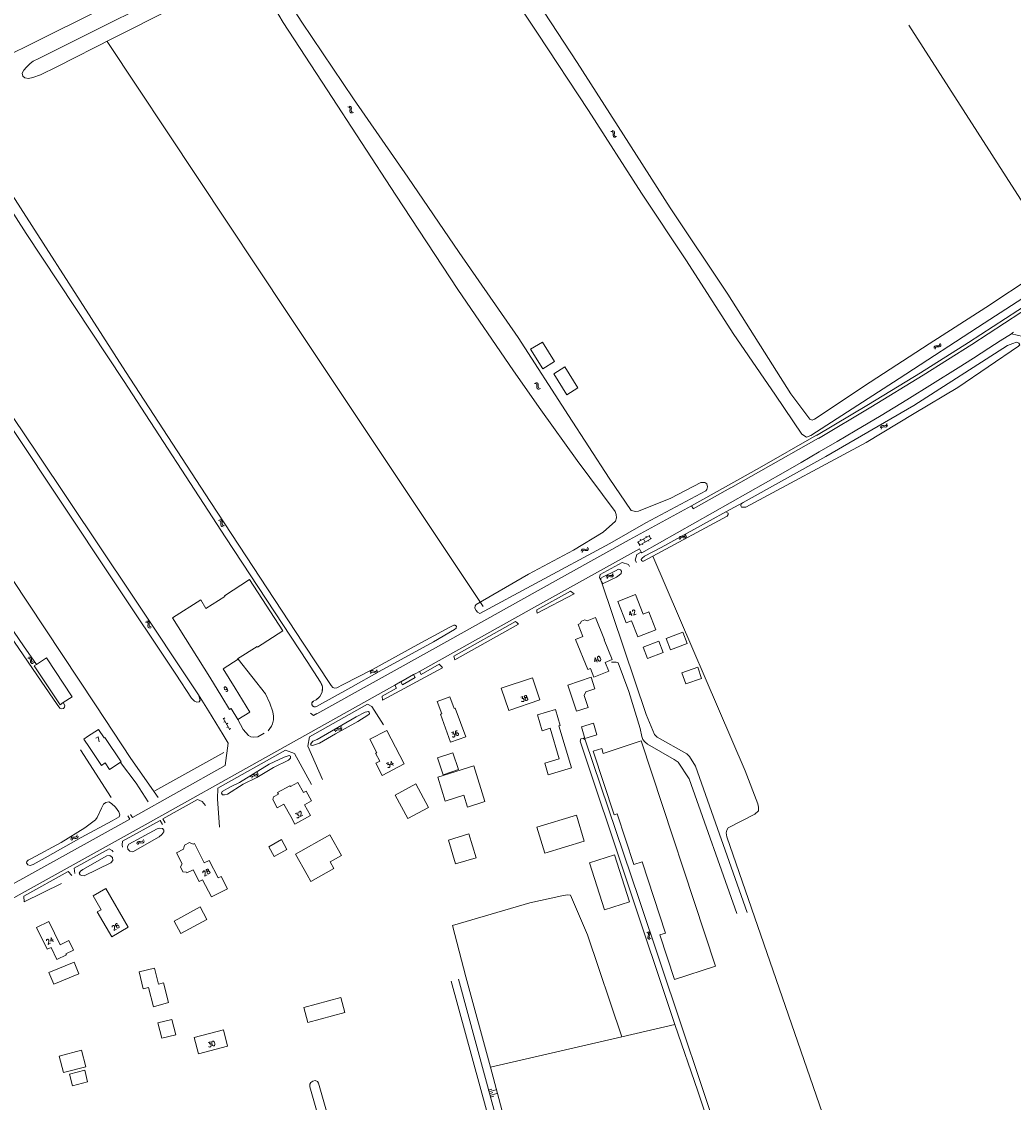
# Model space of a CAD drawing. Header units: metres. Extents: x 189705 to 199106, y 581686 to 588448.
# Tile 241 of 256: x 196352 to 196676, y 583546 to 583899. Entities that reach past the tile are written whole.
import ezdxf

# ---------------------------------------------------------------- set-up
doc = ezdxf.new("R2010")
doc.units = ezdxf.units.M
doc.layers.add('B-WA-OG-GBKN-G', color=7, linetype='Continuous', lineweight=18)
doc.styles.add('Style-STANDARD', font='STANDARD.shx')

msp = doc.modelspace()

# ---------------------------------------------------------------- linework, layer by layer
at = {"layer": 'B-WA-OG-GBKN-G'}
for p, q in [((196458.603, 583870.728), (196458.994, 583870.613)), ((196458.994, 583870.613), (196459.254, 583870.413)), ((196459.019, 583871), (196459.41, 583870.888)), ((196459.292, 583869.685), (196459.241, 583869.28)), ((196459.241, 583869.28), (196459.32, 583868.96)), ((196459.254, 583870.413), (196459.336, 583870.097)), ((196459.336, 583870.097), (196459.292, 583869.685)), ((196459.32, 583868.96), (196459.588, 583868.755)), ((196459.41, 583870.888), (196459.671, 583870.69)), ((196459.588, 583868.755), (196459.98, 583868.641)), ((196459.706, 583869.958), (196459.658, 583869.553)), ((196459.658, 583869.553), (196459.737, 583869.234)), ((196459.671, 583870.69), (196459.756, 583870.362)), ((196459.756, 583870.362), (196459.706, 583869.958)), ((196459.737, 583869.234), (196460.003, 583869.027)), ((196460.003, 583869.027), (196460.396, 583868.913)), ((196544.438, 583862.742), (196544.834, 583862.648)), ((196544.834, 583862.648), (196545.105, 583862.462)), ((196544.838, 583863.036), (196545.235, 583862.945)), ((196545.105, 583862.462), (196545.204, 583862.152)), ((196545.181, 583861.737), (196545.152, 583861.331)), ((196545.152, 583861.331), (196545.248, 583861.016)), ((196545.204, 583862.152), (196545.181, 583861.737)), ((196545.235, 583862.945), (196545.506, 583862.762)), ((196545.506, 583862.762), (196545.608, 583862.439)), ((196545.581, 583862.033), (196545.554, 583861.626)), ((196545.554, 583861.626), (196545.65, 583861.311)), ((196545.608, 583862.439), (196545.581, 583862.033)), ((196545.65, 583861.311), (196545.927, 583861.119)), ((196545.248, 583861.016), (196545.527, 583860.825)), ((196545.527, 583860.825), (196545.925, 583860.733)), ((196545.927, 583861.119), (196546.325, 583861.027)), ((196650.006, 583792.405), (196649.933, 583792.003)), ((196650.183, 583792.692), (196650.006, 583792.405)), ((196650.493, 583792.804), (196650.183, 583792.692)), ((196650.32, 583792.02), (196650.247, 583791.617)), ((196650.497, 583792.305), (196650.32, 583792.02)), ((196650.9, 583792.795), (196650.493, 583792.804)), ((196650.807, 583792.417), (196650.497, 583792.305)), ((196651.215, 583792.41), (196650.807, 583792.417)), ((196651.315, 583792.793), (196650.9, 583792.795)), ((196651.622, 583792.403), (196651.215, 583792.41)), ((196651.621, 583792.907), (196651.315, 583792.793)), ((196651.793, 583793.186), (196651.621, 583792.907)), ((196651.94, 583792.52), (196651.622, 583792.403)), ((196651.868, 583793.587), (196651.793, 583793.186)), ((196652.109, 583792.8), (196651.94, 583792.52)), ((196652.181, 583793.201), (196652.109, 583792.8)), ((196519.547, 583780.506), (196519.945, 583780.416)), ((196519.945, 583780.804), (196520.343, 583780.716)), ((196519.945, 583780.416), (196520.217, 583780.232)), ((196520.217, 583780.232), (196520.318, 583779.922)), ((196520.343, 583780.716), (196520.616, 583780.535)), ((196520.616, 583780.535), (196520.72, 583780.213)), ((196520.72, 583780.213), (196520.696, 583779.807)), ((196520.299, 583779.508), (196520.273, 583779.101)), ((196520.273, 583779.101), (196520.372, 583778.787)), ((196520.318, 583779.922), (196520.299, 583779.508)), ((196520.372, 583778.787), (196520.652, 583778.599)), ((196520.652, 583778.599), (196521.051, 583778.509)), ((196520.696, 583779.807), (196520.673, 583779.399)), ((196520.673, 583779.399), (196520.772, 583779.085)), ((196520.772, 583779.085), (196521.05, 583778.896)), ((196521.05, 583778.896), (196521.449, 583778.807)), ((196632.414, 583766.011), (196632.522, 583766.404)), ((196632.522, 583766.404), (196632.717, 583766.667)), ((196632.69, 583765.598), (196632.801, 583765.99)), ((196632.717, 583766.667), (196633.044, 583766.754)), ((196632.801, 583765.99), (196632.999, 583766.252)), ((196632.999, 583766.252), (196633.314, 583766.338)), ((196633.044, 583766.754), (196633.448, 583766.709)), ((196633.314, 583766.338), (196633.726, 583766.297)), ((196633.448, 583766.709), (196633.854, 583766.665)), ((196633.726, 583766.297), (196634.132, 583766.25)), ((196633.854, 583766.665), (196634.173, 583766.747)), ((196634.132, 583766.25), (196634.45, 583766.333)), ((196634.173, 583766.747), (196634.376, 583767.015)), ((196634.376, 583767.015), (196634.486, 583767.409)), ((196634.45, 583766.333), (196634.653, 583766.603)), ((196634.653, 583766.603), (196634.763, 583766.996)), ((196416.426, 583735.752), (196416.822, 583735.655)), ((196416.822, 583735.655), (196417.091, 583735.467)), ((196416.829, 583736.043), (196417.225, 583735.948)), ((196417.091, 583735.467), (196417.187, 583735.155)), ((196417.161, 583734.741), (196417.128, 583734.334)), ((196417.128, 583734.334), (196417.222, 583734.019)), ((196417.187, 583735.155), (196417.161, 583734.741)), ((196417.225, 583735.948), (196417.495, 583735.763)), ((196417.495, 583735.763), (196417.594, 583735.439)), ((196417.563, 583735.033), (196417.533, 583734.626)), ((196417.533, 583734.626), (196417.626, 583734.31)), ((196417.594, 583735.439), (196417.563, 583735.033)), ((196417.626, 583734.31), (196417.901, 583734.116)), ((196417.222, 583734.019), (196417.498, 583733.826)), ((196417.498, 583733.826), (196417.896, 583733.73)), ((196417.901, 583734.116), (196418.299, 583734.02)), ((196557.106, 583730.888), (196553.086, 583728.653)), ((196557.515, 583729.742), (196556.932, 583730.791)), ((196568.505, 583730.573), (196568.722, 583730.831)), ((196568.722, 583730.831), (196568.85, 583731.219)), ((196568.978, 583730.405), (196569.106, 583730.793)), ((196553.844, 583727.701), (196553.261, 583728.75)), ((196557.69, 583729.839), (196553.669, 583727.604)), ((196554.179, 583729.26), (196554.033, 583729.522)), ((196554.82, 583727.901), (196554.674, 583728.163)), ((196555.679, 583728.722), (196555.096, 583729.77)), ((196556.012, 583730.28), (196555.866, 583730.542)), ((196556.829, 583729.017), (196556.683, 583729.28)), ((196566.713, 583729.923), (196566.84, 583730.31)), ((196566.84, 583730.31), (196567.047, 583730.563)), ((196566.969, 583729.497), (196567.099, 583729.883)), ((196567.047, 583730.563), (196567.378, 583730.635)), ((196567.099, 583729.883), (196567.309, 583730.136)), ((196567.309, 583730.136), (196567.627, 583730.205)), ((196567.378, 583730.635), (196567.78, 583730.57)), ((196567.627, 583730.205), (196568.038, 583730.145)), ((196567.78, 583730.57), (196568.183, 583730.506)), ((196568.038, 583730.145), (196568.44, 583730.079)), ((196568.183, 583730.506), (196568.505, 583730.573)), ((196568.44, 583730.079), (196568.762, 583730.146)), ((196568.762, 583730.146), (196568.978, 583730.405)), ((196534.759, 583725.729), (196534.879, 583726.119)), ((196534.879, 583726.119), (196535.082, 583726.375)), ((196535.022, 583725.308), (196535.145, 583725.697)), ((196535.082, 583726.375), (196535.412, 583726.453)), ((196535.145, 583725.697), (196535.351, 583725.952)), ((196535.351, 583725.952), (196535.668, 583726.028)), ((196535.412, 583726.453), (196535.815, 583726.395)), ((196535.668, 583726.028), (196536.079, 583725.974)), ((196535.815, 583726.395), (196536.219, 583726.337)), ((196536.079, 583725.974), (196536.483, 583725.914)), ((196536.219, 583726.337), (196536.54, 583726.41)), ((196536.483, 583725.914), (196536.804, 583725.987)), ((196536.54, 583726.41), (196536.752, 583726.672)), ((196536.752, 583726.672), (196536.874, 583727.062)), ((196536.804, 583725.987), (196537.015, 583726.25)), ((196537.015, 583726.25), (196537.137, 583726.64)), ((196542.949, 583717.193), (196543.079, 583717.579)), ((196543.079, 583717.579), (196543.287, 583717.831)), ((196543.203, 583716.766), (196543.335, 583717.152)), ((196543.287, 583717.831), (196543.619, 583717.902)), ((196543.335, 583717.152), (196543.546, 583717.403)), ((196543.546, 583717.403), (196543.865, 583717.471)), ((196543.619, 583717.902), (196544.02, 583717.835)), ((196543.865, 583717.471), (196544.275, 583717.409)), ((196544.02, 583717.835), (196544.423, 583717.768)), ((196544.275, 583717.409), (196544.678, 583717.34)), ((196544.423, 583717.768), (196544.745, 583717.834)), ((196544.678, 583717.34), (196545, 583717.405)), ((196544.745, 583717.834), (196544.963, 583718.091)), ((196544.963, 583718.091), (196545.094, 583718.478)), ((196545, 583717.405), (196545.217, 583717.664)), ((196545.217, 583717.664), (196545.348, 583718.051)), ((196392.588, 583702.622), (196392.987, 583702.541)), ((196392.979, 583702.929), (196393.379, 583702.85)), ((196392.987, 583702.541), (196393.264, 583702.364)), ((196393.379, 583702.85), (196393.655, 583702.676)), ((196393.655, 583702.676), (196393.768, 583702.356)), ((196393.264, 583702.364), (196393.372, 583702.056)), ((196393.363, 583701.642), (196393.347, 583701.234)), ((196393.347, 583701.234), (196393.453, 583700.922)), ((196393.372, 583702.056), (196393.363, 583701.642)), ((196393.453, 583700.922), (196393.737, 583700.741)), ((196393.737, 583700.741), (196394.138, 583700.661)), ((196393.753, 583701.95), (196393.739, 583701.542)), ((196393.739, 583701.542), (196393.846, 583701.23)), ((196393.768, 583702.356), (196393.753, 583701.95)), ((196393.846, 583701.23), (196394.128, 583701.047)), ((196394.128, 583701.047), (196394.529, 583700.968)), ((196354.089, 583690.83), (196354.495, 583690.807)), ((196354.432, 583691.189), (196354.838, 583691.169)), ((196354.495, 583690.807), (196354.794, 583690.671)), ((196354.794, 583690.671), (196354.946, 583690.382)), ((196354.838, 583691.169), (196355.137, 583691.035)), ((196354.946, 583690.382), (196354.996, 583689.97)), ((196354.996, 583689.97), (196355.038, 583689.564)), ((196355.038, 583689.564), (196355.187, 583689.271)), ((196355.137, 583691.035), (196355.294, 583690.735)), ((196355.187, 583689.271), (196355.495, 583689.132)), ((196355.294, 583690.735), (196355.337, 583690.331)), ((196355.337, 583690.331), (196355.382, 583689.925)), ((196355.382, 583689.925), (196355.532, 583689.632)), ((196355.495, 583689.132), (196355.903, 583689.11)), ((196355.532, 583689.632), (196355.838, 583689.491)), ((196355.838, 583689.491), (196356.246, 583689.469)), ((196465.83, 583686.245), (196466.044, 583686.592)), ((196465.979, 583685.772), (196466.196, 583686.117)), ((196466.044, 583686.592), (196466.305, 583686.79)), ((196466.196, 583686.117), (196466.459, 583686.313)), ((196466.305, 583686.79), (196466.643, 583686.782)), ((196466.459, 583686.313), (196466.785, 583686.307)), ((196466.643, 583686.782), (196467.019, 583686.625)), ((196466.785, 583686.307), (196467.17, 583686.152)), ((196467.019, 583686.625), (196467.396, 583686.469)), ((196467.17, 583686.152), (196467.546, 583685.993)), ((196467.396, 583686.469), (196467.725, 583686.459)), ((196467.546, 583685.993), (196467.875, 583685.983)), ((196467.725, 583686.459), (196467.995, 583686.659)), ((196467.875, 583685.983), (196468.145, 583686.185)), ((196467.995, 583686.659), (196468.211, 583687.006)), ((196468.145, 583686.185), (196468.361, 583686.532)), ((196417.895, 583671.237), (196420.112, 583667.437)), ((196418.428, 583671.317), (196417.996, 583671.065)), ((196418.5, 583670.201), (196418.068, 583669.949)), ((196419.435, 583669.589), (196419.004, 583669.337)), ((196419.507, 583668.473), (196419.075, 583668.221)), ((196420.443, 583667.862), (196420.011, 583667.61)), ((196454.285, 583667.162), (196454.404, 583667.552)), ((196454.404, 583667.552), (196454.606, 583667.809)), ((196454.606, 583667.809), (196454.935, 583667.888)), ((196454.671, 583667.131), (196454.876, 583667.387)), ((196454.876, 583667.387), (196455.193, 583667.464)), ((196454.935, 583667.888), (196455.338, 583667.831)), ((196455.193, 583667.464), (196455.604, 583667.412)), ((196455.338, 583667.831), (196455.743, 583667.776)), ((196455.604, 583667.412), (196456.008, 583667.354)), ((196455.743, 583667.776), (196456.063, 583667.85)), ((196456.008, 583667.354), (196456.329, 583667.427)), ((196456.063, 583667.85), (196456.274, 583668.112)), ((196456.274, 583668.112), (196456.395, 583668.502)), ((196456.329, 583667.427), (196456.539, 583667.691)), ((196456.539, 583667.691), (196456.66, 583668.082)), ((196454.549, 583666.742), (196454.671, 583667.131)), ((196428.943, 583653.075), (196429.065, 583653.465)), ((196426.949, 583652.135), (196427.07, 583652.524)), ((196427.07, 583652.524), (196427.273, 583652.78)), ((196427.212, 583651.713), (196427.335, 583652.101)), ((196427.273, 583652.78), (196427.603, 583652.857)), ((196427.335, 583652.101), (196427.541, 583652.357)), ((196427.541, 583652.357), (196427.859, 583652.432)), ((196427.603, 583652.857), (196428.005, 583652.799)), ((196427.859, 583652.432), (196428.27, 583652.378)), ((196428.005, 583652.799), (196428.41, 583652.741)), ((196428.27, 583652.378), (196428.673, 583652.318)), ((196428.41, 583652.741), (196428.731, 583652.814)), ((196428.673, 583652.318), (196428.994, 583652.391)), ((196428.731, 583652.814), (196428.943, 583653.075)), ((196428.994, 583652.391), (196429.206, 583652.654)), ((196429.206, 583652.654), (196429.328, 583653.044)), ((196368.2, 583631.699), (196368.299, 583632.094)), ((196368.299, 583632.094), (196368.488, 583632.361)), ((196368.488, 583632.361), (196368.813, 583632.457)), ((196368.587, 583631.687), (196368.779, 583631.954)), ((196368.779, 583631.954), (196369.092, 583632.047)), ((196368.813, 583632.457), (196369.218, 583632.421)), ((196369.092, 583632.047), (196369.505, 583632.016)), ((196369.218, 583632.421), (196369.625, 583632.386)), ((196369.505, 583632.016), (196369.912, 583631.978)), ((196369.625, 583632.386), (196369.941, 583632.476)), ((196369.912, 583631.978), (196370.228, 583632.068)), ((196369.941, 583632.476), (196370.138, 583632.749)), ((196370.138, 583632.749), (196370.239, 583633.145)), ((196370.228, 583632.068), (196370.424, 583632.343)), ((196370.424, 583632.343), (196370.525, 583632.739)), ((196368.486, 583631.293), (196368.587, 583631.687)), ((196389.744, 583630.293), (196389.861, 583630.683)), ((196389.861, 583630.683), (196390.062, 583630.941)), ((196390.011, 583629.874), (196390.131, 583630.263)), ((196390.062, 583630.941), (196390.391, 583631.022)), ((196390.131, 583630.263), (196390.334, 583630.521)), ((196390.334, 583630.521), (196390.651, 583630.599)), ((196390.391, 583631.022), (196390.794, 583630.967)), ((196390.651, 583630.599), (196391.063, 583630.549)), ((196390.794, 583630.967), (196391.199, 583630.913)), ((196391.063, 583630.549), (196391.467, 583630.493)), ((196391.199, 583630.913), (196391.519, 583630.989)), ((196391.467, 583630.493), (196391.787, 583630.568)), ((196391.519, 583630.989), (196391.729, 583631.252)), ((196391.729, 583631.252), (196391.848, 583631.643)), ((196391.787, 583630.568), (196391.996, 583630.833)), ((196391.996, 583630.833), (196392.115, 583631.224)), ((196556.148, 583601.38), (196556.508, 583601.19)), ((196556.616, 583600.221), (196556.485, 583599.835)), ((196556.508, 583601.19), (196556.723, 583600.942)), ((196556.609, 583601.565), (196556.97, 583601.377)), ((196556.741, 583600.617), (196556.616, 583600.221)), ((196556.723, 583600.942), (196556.741, 583600.617)), ((196557.076, 583600.408), (196556.948, 583600.02)), ((196556.97, 583601.377), (196557.187, 583601.132)), ((196557.205, 583600.793), (196557.076, 583600.408)), ((196557.187, 583601.132), (196557.205, 583600.793)), ((196556.485, 583599.835), (196556.5, 583599.506)), ((196556.5, 583599.506), (196556.721, 583599.252)), ((196556.721, 583599.252), (196557.084, 583599.062)), ((196556.948, 583600.02), (196556.963, 583599.691)), ((196556.963, 583599.691), (196557.183, 583599.436)), ((196557.183, 583599.436), (196557.545, 583599.247)), ((196504.437, 583549.861), (196505.594, 583550.201)), ((196504.607, 583549.282), (196506.922, 583549.963)), ((196504.777, 583548.703), (196505.935, 583549.043)), ((196504.947, 583548.124), (196507.262, 583548.805)), ((196505.117, 583547.545), (196506.275, 583547.886))]:
    msp.add_line(p, q, dxfattribs=at)
at = {"layer": 'B-WA-OG-GBKN-G', "flags": 128}
for points in [[(196000, 583715.335), (196048.076, 583738.649), (196127.745, 583778.567), (196190.806, 583809.792), (196245.028, 583836.6), (196276.916, 583852.415), (196319.933, 583873.777), (196362.134, 583894.712), (196390.277, 583908.719), (196423.311, 583925.314), (196460.394, 583943.689), (196492.843, 583960.007), (196529.826, 583978.713), (196558.35, 583992.846), (196572.817, 584000)], [(196685.96, 583812.927), (196666.299, 583800.144), (196638.537, 583782.137), (196609.717, 583763.515), (196608.318, 583762.949), (196606.797, 583763.904), (196598.147, 583776.633), (196584.374, 583796.809), (196569.156, 583820.515), (196554.43, 583842.559), (196537.167, 583869.593), (196520.541, 583894.822), (196504.907, 583918.209)], [(196434.342, 583912.88), (196443.548, 583898.41), (196460.462, 583873.329), (196478.221, 583847.771), (196494.906, 583823.161), (196514.134, 583795.477), (196530.604, 583770.05), (196543.895, 583749.541), (196551.037, 583739.016), (196552.59, 583738.691), (196553.496, 583738.78), (196564.025, 583743.07), (196573.784, 583748.128), (196575.097, 583748.168), (196575.746, 583747.689), (196576.006, 583746.72), (196575.713, 583745.876), (196575.428, 583745.465), (196555.848, 583735.008), (196544.058, 583728.248), (196519.855, 583715.18), (196501.713, 583705.448), (196500.907, 583705.807), (196500.441, 583706.393), (196500.079, 583707.099), (196500.149, 583707.888), (196500.434, 583708.324), (196517.603, 583718.19), (196532.205, 583726.084), (196541.903, 583731.982), (196545.977, 583735.52), (196546.228, 583736.639), (196546.216, 583737.73), (196545.877, 583738.685), (196533.455, 583755.367), (196521.559, 583771.884), (196512.608, 583784.61)], [(196516.211, 583911.499), (196533.387, 583885.225), (196548.551, 583861.584)], [(196512.608, 583784.61), (196494.523, 583811.149), (196474.303, 583841.975), (196451.877, 583876.324), (196437.52, 583898.267), (196430.454, 583910.316)], [(196395.236, 583905.286), (196374.732, 583894.967), (196357.694, 583886.533), (196355.835, 583885.604), (196354.866, 583884.873), (196353.665, 583883.686), (196352.822, 583882.751), (196352.283, 583881.789), (196352.506, 583880.797), (196353.214, 583880.26), (196354.33, 583880.05), (196355.805, 583880.295), (196358.324, 583881.245), (196363.622, 583883.78), (196382.037, 583893.12), (196400.808, 583902.61)], [(196641.725, 583897.442), (196691.22, 583820.329)], [(196646.354, 583783.152), (196662.224, 583793.203), (196678.193, 583803.587), (196695.011, 583814.388), (196710.074, 583824.179), (196727.346, 583835.21), (196744.125, 583845.599), (196763.064, 583857.287), (196781.491, 583868.494), (196797.208, 583877.985), (196831.483, 583898.531)], [(196380.024, 583892.065), (196438.979, 583803.337), (196502.796, 583707.669)], [(196772.478, 583866.67), (196773.023, 583864.686), (196762.352, 583858.17), (196726.511, 583836.04), (196677.214, 583804.314), (196661.162, 583793.824), (196645.493, 583783.935)], [(196548.551, 583861.584), (196563.835, 583837.746), (196582.568, 583809.571), (196603.201, 583777.042), (196609.332, 583768.792), (196610.136, 583768.538), (196610.856, 583768.782), (196629.105, 583780.907), (196648.348, 583793.435), (196666.862, 583805.247), (196682.541, 583815.701)], [(196413.641, 583741.986), (196386.046, 583784.412), (196340.526, 583855.066), (196339.983, 583855.321), (196338.064, 583854.167), (196337.982, 583853.73), (196353.638, 583829.426)], [(196449.68, 583682.951), (196445.271, 583689.771), (196418.805, 583730.066), (196385.317, 583781.402), (196353.638, 583829.426)], [(196310.701, 583822.111), (196329.315, 583794.742), (196349.011, 583765.742), (196381.877, 583716.366), (196402.402, 583685.658), (196407.513, 583677.752), (196408.523, 583676.832), (196409.309, 583676.497), (196410.021, 583676.569), (196410.43, 583677.074), (196409.805, 583678.881)], [(196409.805, 583678.881), (196388.249, 583711.4), (196356.918, 583758.099), (196330.824, 583796.664)], [(196667.82, 583791.985), (196671.484, 583794.35), (196675.148, 583796.721)], [(196675.148, 583796.721), (196675.492, 583796.947), (196675.838, 583797.175)], [(196675.148, 583796.721), (196678.84, 583795.812), (196680.36, 583794.965), (196681.241, 583793.612), (196682.044, 583791.881), (196685.261, 583781.294), (196689.867, 583765.008), (196717.365, 583682.742), (196733.494, 583633.592), (196747.27, 583590.731), (196752.391, 583575.636), (196757.543, 583561.405), (196761.54, 583549.722), (196765.576, 583535.676), (196766.629, 583533.357), (196769.043, 583529.101), (196774.313, 583513.396), (196779.031, 583500)], [(196522.077, 583794.002), (196526.05, 583787.601), (196522.222, 583785.225), (196518.249, 583791.626), (196522.077, 583794.002)], [(196587.561, 583741.662), (196586.975, 583741.158), (196586.844, 583740.573), (196587.122, 583740.115), (196588.442, 583740.133), (196627.775, 583761.161), (196643.422, 583770.696), (196657.642, 583779.121), (196677.528, 583792.644), (196677.937, 583793.099), (196677.61, 583793.609), (196676.8, 583793.919), (196675.604, 583793.57), (196673.923, 583792.818), (196643.336, 583773.261), (196614.619, 583756.642), (196587.561, 583741.662)], [(196657.733, 583785.563), (196662.786, 583788.758), (196667.82, 583791.985)], [(196285.956, 583789.386), (196315.804, 583745.54), (196340.969, 583708.759), (196358.451, 583683.328), (196363.767, 583675.675), (196364.624, 583674.553), (196365.258, 583674.345), (196365.766, 583674.393), (196366.123, 583674.798), (196366.253, 583675.33), (196365.725, 583676.31)], [(196529.459, 583785.929), (196533.704, 583779.016), (196530.026, 583776.758), (196525.782, 583783.671), (196529.459, 583785.929)], [(196645.493, 583783.935), (196628.573, 583773.579), (196611.507, 583763.466)], [(196641.009, 583775.179), (196649.384, 583780.349), (196657.733, 583785.563)], [(196612.156, 583762.539), (196629.326, 583772.727), (196646.354, 583783.152)], [(196356.939, 583688.775), (196352.776, 583694.869), (196336.983, 583717.852), (196317.082, 583746.904), (196294.865, 583779.35)], [(196624.167, 583764.988), (196632.604, 583770.057), (196641.009, 583775.179)], [(196571.248, 583739.664), (196570.751, 583740.526), (196592.905, 583752.953), (196611.557, 583763.565)], [(196612.204, 583762.637), (196593.348, 583751.972), (196583.542, 583746.441)], [(196612.466, 583758.112), (196618.328, 583761.53), (196624.167, 583764.988)], [(196600.691, 583751.364), (196606.586, 583754.725), (196612.466, 583758.112)], [(196600.691, 583751.364), (196554.491, 583725.193), (196554.361, 583725.412)], [(196583.532, 583746.435), (196571.317, 583739.544)], [(196583.542, 583746.441), (196583.488, 583746.411)], [(196413.641, 583741.986), (196443.983, 583695.774), (196453.099, 583681.901), (196453.731, 583681.212), (196454.314, 583681.055), (196454.949, 583681.128), (196457.114, 583682.182), (196466.589, 583687.105), (196481.417, 583695.247), (196491.836, 583700.926)], [(196581.985, 583738.616), (196587.561, 583741.662)], [(196570.751, 583740.526), (196550.445, 583729.427), (196519.709, 583712.321), (196487.177, 583694.21), (196448.489, 583672.646), (196448.425, 583672.778), (196447.336, 583672.169), (196446.411, 583672.872)], [(196581.985, 583738.616), (196576.862, 583735.731), (196560.862, 583726.935), (196555.411, 583724.122), (196554.646, 583723.517), (196554.313, 583723.011), (196554.438, 583722.654), (196554.742, 583722.449), (196555.123, 583722.523), (196558.089, 583724.121)], [(196558.089, 583724.121), (196582.356, 583737.196), (196582.714, 583737.728), (196582.743, 583738.16), (196581.985, 583738.616)], [(196571.317, 583739.544), (196571.248, 583739.664)], [(196333.733, 583722.698), (196340.432, 583726.088), (196341.068, 583726.312), (196341.906, 583726.257), (196342.919, 583725.768), (196343.953, 583724.441), (196348.964, 583716.79), (196376.211, 583675.601), (196387.77, 583658.106), (196396.663, 583645.377)], [(196553.831, 583726.528), (196520.49, 583708.055)], [(196552.918, 583724.632), (196552.4, 583722.818), (196552.789, 583722.033)], [(196552.918, 583724.632), (196554.361, 583725.412)], [(196554.361, 583725.412), (196553.831, 583726.528)], [(196627.546, 583500), (196614.534, 583539.368), (196582.297, 583632.561), (196582.025, 583633.808), (196582.258, 583634.746), (196582.72, 583635.479), (196591.406, 583639.874), (196592.656, 583641.035), (196592.663, 583642.229), (196592.415, 583643.297), (196588.311, 583654.067), (196558.089, 583724.121)], [(196540.951, 583718.108), (196548.146, 583722.061)], [(196548.146, 583722.061), (196550.22, 583721.354), (196550.501, 583720.753)], [(196541.276, 583715.951), (196540.748, 583717.133), (196540.951, 583718.108)], [(196541.198, 583716.89), (196541.182, 583716.415), (196541.276, 583715.951)], [(196545.961, 583719.351), (196541.963, 583717.419), (196541.198, 583716.89)], [(196541.874, 583715.235), (196546.254, 583717.241), (196547.197, 583717.871), (196547.81, 583718.502), (196547.941, 583719.187), (196547.537, 583719.622), (196546.929, 583719.828), (196545.961, 583719.351)], [(196417.449, 583678.249), (196413.56, 583684.681), (196401.38, 583704.036), (196410.562, 583709.814), (196412.291, 583707.064), (196418.466, 583710.95), (196418.305, 583711.204), (196426.495, 583716.494), (196437.339, 583699.704), (196429.149, 583694.415), (196429.03, 583694.6), (196422.624, 583690.644), (196422.741, 583690.458), (196417.871, 583687.392), (196421.812, 583681.019)], [(196541.276, 583715.951), (196541.353, 583715.847), (196541.425, 583715.738)], [(196541.276, 583715.951), (196541.425, 583715.738)], [(196541.425, 583715.738), (196541.625, 583715.465), (196541.874, 583715.235)], [(196541.425, 583715.738), (196556.008, 583672.474), (196558.638, 583665.904), (196559.521, 583665.01), (196569.193, 583659.643), (196570.153, 583658.773), (196572.039, 583655.536), (196588.964, 583607.829)], [(196531.241, 583712.733), (196520.262, 583706.599)], [(196532.502, 583711.777), (196520.365, 583705.493)], [(196531.241, 583712.733), (196532.502, 583711.777)], [(196546.669, 583709.362), (196552.475, 583711.616), (196554.963, 583705.207), (196556.873, 583705.949), (196559.136, 583700.12), (196553.219, 583697.822), (196551.182, 583703.067), (196549.384, 583702.369), (196546.669, 583709.362)], [(196520.49, 583708.055), (196481.934, 583686.511)], [(196520.365, 583705.493), (196520.29, 583706.041), (196520.262, 583706.599)], [(196493.13, 583691.523), (196513.282, 583702.76)], [(196513.282, 583702.76), (196513.826, 583702.365), (196514.3, 583701.888)], [(196537.755, 583687.487), (196536.904, 583687.141), (196532.915, 583696.962), (196535.315, 583697.937), (196533.742, 583701.809), (196534.454, 583702.104), (196534.799, 583702.864), (196535.918, 583703.326), (196536.699, 583703.033), (196539.37, 583704.138), (196542.35, 583696.8), (196542.257, 583696.762), (196544.853, 583690.369), (196542.606, 583689.457)], [(196491.836, 583700.926), (196493.136, 583701.579), (196493.491, 583701.628), (196494.022, 583701.269), (196493.968, 583700.609), (196493.432, 583700.154), (196486.578, 583696.182), (196468.77, 583686.508), (196459.572, 583681.278)], [(196514.3, 583701.888), (196493.498, 583690.251)], [(196562.455, 583697.235), (196563.852, 583693.561), (196569.362, 583695.656), (196567.964, 583699.331), (196562.455, 583697.235)], [(196554.975, 583694.447), (196556.353, 583690.743), (196561.494, 583692.655), (196560.116, 583696.359), (196554.975, 583694.447)], [(196365.725, 583676.31), (196364.673, 583675.612), (196356.244, 583688.314), (196356.939, 583688.775)], [(196356.939, 583688.775), (196360.19, 583690.933), (196368.619, 583678.231)], [(196356.958, 583688.748), (196356.939, 583688.775)], [(196422.741, 583690.458), (196431.699, 583679.183), (196433.155, 583676.101), (196434.155, 583673.326), (196434.326, 583671.953), (196434.343, 583670.683), (196433.981, 583669.389), (196433.697, 583668.604), (196432.622, 583667.137)], [(196482.502, 583685.541), (196488.393, 583688.857)], [(196488.393, 583688.857), (196489.39, 583687.902), (196489.448, 583687.703)], [(196493.498, 583690.251), (196493.13, 583691.523)], [(196542.606, 583689.457), (196543.725, 583686.599), (196538.85, 583684.651), (196537.755, 583687.487)], [(196544.599, 583689.536), (196546.174, 583689.527), (196546.858, 583689.294), (196550.258, 583679.925), (196554.001, 583667.913), (196554.519, 583665.293), (196554.92, 583664.275), (196555.525, 583663.509), (196556.41, 583662.818), (196565.144, 583657.812), (196566.409, 583656.839), (196569.959, 583651.433), (196585.585, 583607.544)], [(196489.448, 583687.703), (196469.935, 583677.104)], [(196480.035, 583685.446), (196475.88, 583683.122)], [(196481.934, 583686.511), (196480.793, 583685.87), (196480.035, 583685.446)], [(196480.035, 583685.446), (196480.563, 583684.47)], [(196481.934, 583686.511), (196482.502, 583685.541)], [(196567.641, 583686.059), (196568.897, 583682.42), (196574.067, 583684.203), (196572.811, 583687.842), (196567.641, 583686.059)], [(196473.92, 583682.019), (196391.503, 583635.926), (196309.35, 583590.287), (196307.362, 583587.906)], [(196448.258, 583677.279), (196449.492, 583678.341), (196450.201, 583679.806), (196450.267, 583681.433), (196449.68, 583682.951)], [(196475.756, 583683.053), (196473.92, 583682.019)], [(196473.92, 583682.019), (196474.469, 583681.043)], [(196475.88, 583683.122), (196475.756, 583683.053)], [(196476.396, 583682.126), (196475.88, 583683.122)], [(196476.396, 583682.126), (196480.563, 583684.47)], [(196508.675, 583681.005), (196511.11, 583673.788), (196521.254, 583677.209), (196518.819, 583684.426), (196508.675, 583681.005)], [(196533.204, 583673.517), (196537, 583674.777), (196535.708, 583678.668), (196536.278, 583679.806), (196539.22, 583680.783), (196537.96, 583684.579), (196530.367, 583682.058), (196533.204, 583673.517)], [(196368.619, 583678.231), (196365.725, 583676.31)], [(196409.805, 583678.881), (196413.102, 583673.603), (196417.884, 583665.802), (196419.526, 583663.14)], [(196417.449, 583678.249), (196419.997, 583674.129), (196420.5, 583674.44), (196422.737, 583670.824), (196426.629, 583673.231), (196421.812, 583681.019)], [(196459.572, 583681.278), (196448.322, 583675.054)], [(196469.785, 583678.456), (196474.469, 583681.043)], [(196469.935, 583677.104), (196469.785, 583678.456)], [(196487.751, 583676.741), (196489.221, 583672.715), (196488.776, 583672.553), (196492.124, 583663.385), (196497.062, 583665.188), (196493.658, 583674.509), (196493.26, 583674.364), (196491.845, 583678.237), (196487.751, 583676.741)], [(196446.029, 583665.172), (196465.009, 583675.789)], [(196448.322, 583675.054), (196447.552, 583674.944), (196446.94, 583675.425), (196446.865, 583676.2), (196447.373, 583676.789)], [(196448.258, 583677.279), (196447.294, 583676.746)], [(196465.009, 583675.789), (196466.368, 583675.045)], [(196466.368, 583675.045), (196470.196, 583669.123)], [(196422.737, 583670.824), (196424.37, 583667.516), (196426.136, 583665.601), (196426.896, 583665.164), (196427.86, 583665.056), (196429.157, 583665.202), (196431.297, 583666.306)], [(196446.363, 583662.787), (196446.589, 583662.456), (196447.045, 583662.3), (196449.336, 583663.074), (196454.534, 583666.143), (196461.82, 583670.138), (196465.159, 583672.202), (196465.67, 583672.681), (196465.597, 583673.215), (196465.319, 583673.471), (196464.276, 583673.198), (196461.296, 583671.64), (196448.581, 583664.324), (196447.13, 583663.748), (196446.363, 583662.787)], [(196522.007, 583667.17), (196524.569, 583667.938), (196527.542, 583658.02), (196522.838, 583656.61), (196524, 583652.732), (196531.63, 583655.019), (196527.503, 583668.79), (196527.888, 583668.906), (196526.345, 583674.056), (196520.471, 583672.295), (196522.007, 583667.17)], [(196374.234, 583661.684), (196378.165, 583655.825), (196379.378, 583656.639), (196380.799, 583654.522), (196384.559, 583657.045), (196379.25, 583664.958), (196379.025, 583664.807), (196377.165, 583667.579), (196373.67, 583665.234)], [(196465.712, 583664.353), (196467.996, 583659.964), (196467.667, 583659.792), (196469.006, 583657.219), (196467.681, 583656.529), (196469.76, 583652.533), (196477.01, 583656.306), (196471.307, 583667.264), (196465.712, 583664.353)], [(196535.987, 583664.569), (196539.89, 583665.76), (196538.717, 583669.605), (196534.814, 583668.414), (196535.987, 583664.569)], [(196373.67, 583665.234), (196372.407, 583664.404), (196374.234, 583661.684)], [(196445.491, 583662.064), (196446.029, 583665.172)], [(196534.408, 583663.735), (196534.674, 583664.476), (196535.431, 583664.693), (196536.049, 583664.204)], [(196565.351, 583571.335), (196534.408, 583663.735)], [(196591.333, 583500), (196587.678, 583510.467), (196553.685, 583612.054), (196536.049, 583664.204)], [(196545.516, 583639.712), (196538.665, 583660.429), (196541.437, 583661.345), (196541.968, 583659.741), (196554.291, 583663.817)], [(196554.291, 583663.817), (196578.582, 583590.368), (196565.231, 583585.983), (196560.426, 583600.513), (196562.298, 583601.128), (196554.612, 583624.367), (196551.925, 583623.478), (196546.454, 583640.021), (196545.516, 583639.712)], [(196371.353, 583660.872), (196381.348, 583645.342)], [(196419.526, 583663.14), (196418.538, 583655.801), (196388.255, 583638.808), (196387.653, 583639.818)], [(196416.162, 583648.395), (196438.221, 583660.798)], [(196438.221, 583660.798), (196441.148, 583659.713)], [(196445.491, 583662.064), (196450.285, 583651.18)], [(196384.435, 583656.755), (196389.476, 583650.017), (196393.379, 583643.949)], [(196395.557, 583647.492), (196418.156, 583660.085)], [(196417.395, 583646.727), (196417.723, 583646.268), (196418.28, 583646.188), (196419.273, 583646.411), (196424.371, 583649.709), (196428.853, 583651.892), (196434.358, 583655.136), (196439.222, 583657.596), (196439.835, 583658.228), (196439.839, 583658.812), (196439.383, 583659.044), (196437.754, 583658.57), (196432.865, 583656.237), (196423.206, 583650.3), (196420.277, 583648.869), (196417.551, 583647.285), (196417.395, 583646.727)], [(196441.148, 583659.713), (196446.695, 583649.601)], [(196489.684, 583652.807), (196494.68, 583654.451), (196492.876, 583659.937), (196487.88, 583658.293), (196489.684, 583652.807)], [(196490.355, 583644.206), (196496.405, 583646.086), (196497.603, 583642.229), (196503.321, 583644.012), (196499.693, 583655.663), (196487.93, 583652.008), (196490.355, 583644.206)], [(196439.929, 583639.148), (196437.736, 583643.238), (196435.543, 583642.038), (196434.074, 583644.722), (196434.31, 583645.604), (196435.942, 583646.497), (196435.663, 583647.005), (196439.672, 583649.199), (196439.83, 583648.91), (196442.304, 583650.263), (196444.114, 583646.956), (196444.991, 583647.436), (196446.744, 583644.234), (196444.489, 583643.001), (196446.386, 583639.514), (196441.238, 583636.673), (196439.929, 583639.148)], [(196478.163, 583638.471), (196484.883, 583642.11), (196480.727, 583649.785), (196474.007, 583646.146), (196478.163, 583638.471)], [(196416.031, 583644.962), (196416.162, 583648.395)], [(196384.161, 583639.736), (196383.903, 583639), (196381.636, 583637.795), (196371.598, 583632.266), (196359.853, 583625.655), (196355.853, 583623.494), (196354.936, 583623.194), (196354.099, 583623.377), (196353.697, 583624.014), (196353.801, 583624.497), (196354.21, 583624.926), (196355.356, 583625.428), (196365.062, 583630.628), (196372.709, 583635.511), (196376.177, 583638.056), (196376.79, 583638.788), (196378.205, 583641.879), (196378.796, 583643.197), (196379.561, 583643.751), (196380.578, 583643.898), (196381.49, 583643.435), (196382.728, 583642.208), (196383.861, 583640.677), (196384.161, 583639.736)], [(196398.244, 583638.42), (196409.567, 583644.742)], [(196409.567, 583644.742), (196411.07, 583644.035), (196412.113, 583642.741)], [(196416.647, 583635.681), (196416.031, 583644.962)], [(196386.819, 583639.363), (196387.396, 583638.33), (196346.453, 583615.561), (196339.135, 583611.474), (196337.523, 583613.828)], [(196522.829, 583627.185), (196520.241, 583635.713), (196533.179, 583639.64), (196535.767, 583631.112), (196522.829, 583627.185)], [(196385.075, 583631.08), (196397.334, 583637.903)], [(196397.334, 583637.903), (196398.085, 583636.56)], [(196399.006, 583637.048), (196398.244, 583638.42)], [(196387.151, 583630.18), (196391.154, 583632.327)], [(196388.378, 583627.671), (196397.048, 583632.546), (196397.918, 583633.307), (196398.479, 583634.188), (196398.482, 583634.747), (196398.054, 583635.258), (196397.242, 583635.365), (196396.326, 583635.091), (196391.154, 583632.327)], [(196452.834, 583624.377), (196456.511, 583626.463), (196452.675, 583633.225), (196441.495, 583626.883), (196445.33, 583620.121)], [(196491.387, 583631.484), (196498.129, 583633.468), (196500.426, 583625.662), (196493.684, 583623.678), (196491.387, 583631.484)], [(196369.233, 583622.282), (196380.714, 583628.645)], [(196380.714, 583628.645), (196381.659, 583628.08), (196382.002, 583627.605)], [(196385.075, 583631.08), (196384.903, 583629.964), (196385.066, 583629.181)], [(196388.378, 583627.671), (196387.462, 583627.801), (196386.811, 583628.459), (196386.691, 583629.377), (196387.151, 583630.18)], [(196408.058, 583621.787), (196406.064, 583620.766), (196405.968, 583620.953), (196404.772, 583621.116), (196403.952, 583622.718), (196404.537, 583623.748), (196402.691, 583627.353), (196404.898, 583628.483), (196405.239, 583629.792), (196406.859, 583630.622), (196408.111, 583630.128), (196408.503, 583630.329), (196411.744, 583624.001)], [(196432.775, 583629.309), (196434.59, 583626.069), (196438.728, 583628.387), (196436.913, 583631.627), (196432.775, 583629.309)], [(196379.902, 583626.362), (196372.073, 583621.898), (196371.307, 583621.267), (196370.898, 583620.661), (196371.25, 583620.125), (196371.705, 583619.894), (196372.544, 583619.787), (196381.21, 583623.989)], [(196379.902, 583626.362), (196380.934, 583626.479), (196381.745, 583625.831), (196381.86, 583624.799), (196381.21, 583623.989)], [(196537.441, 583624.032), (196545.662, 583626.643), (196550.524, 583611.328), (196542.303, 583608.717), (196537.441, 583624.032)], [(196369.484, 583620.605), (196369.233, 583622.282)], [(196408.058, 583621.787), (196410.022, 583617.951), (196411.171, 583618.539), (196414.079, 583612.905), (196419.339, 583615.599), (196417.274, 583619.631), (196416.295, 583619.13), (196413.373, 583624.835), (196411.744, 583624.001)], [(196452.834, 583624.377), (196453.972, 583622.23), (196446.489, 583617.924), (196445.33, 583620.121)], [(196352.884, 583613.175), (196367.253, 583621.17)], [(196367.253, 583621.17), (196368.481, 583619.923)], [(196352.99, 583611.301), (196365.087, 583617.291)], [(196375.413, 583613.22), (196379.548, 583615.633), (196386.896, 583603.044), (196381.553, 583599.926), (196376.826, 583608.026), (196378.033, 583608.731), (196375.413, 583613.22)], [(196352.99, 583611.301), (196352.884, 583613.175)], [(196518.021, 583611.021), (196492.757, 583603.6)], [(196518.021, 583611.021), (196528.421, 583613.22), (196530.277, 583613.564), (196531.217, 583613.533), (196536.858, 583600.544), (196547.997, 583567.276)], [(196401.918, 583605.044), (196404.092, 583601.004), (196412.607, 583605.588), (196410.433, 583609.628), (196401.918, 583605.044)], [(196356.993, 583602.92), (196361.016, 583604.883), (196364.719, 583597.294), (196367.577, 583598.688), (196369.101, 583595.565), (196366.596, 583594.343), (196366.739, 583594.051), (196363.613, 583592.526), (196361.707, 583596.433), (196360.456, 583595.823), (196356.993, 583602.92)], [(196505.095, 583557.319), (196497.084, 583586.86), (196492.757, 583603.6)], [(196361.029, 583588.298), (196362.602, 583584.463), (196370.823, 583587.833), (196369.25, 583591.668), (196361.029, 583588.298)], [(196390.429, 583588.414), (196395.482, 583589.664), (196396.771, 583584.448), (196398.461, 583584.891), (196400.077, 583578.411), (196395.124, 583577.091), (196393.513, 583583.378), (196391.781, 583582.949), (196390.429, 583588.414)], [(196518.065, 583500), (196494.668, 583586.112)], [(196515.704, 583500), (196492.276, 583585.415)], [(196444.247, 583576.868), (196445.557, 583571.963), (196457.568, 583575.172), (196456.258, 583580.077), (196444.247, 583576.868)], [(196396.626, 583571.772), (196401.15, 583572.904), (196402.399, 583567.914), (196397.875, 583566.782), (196396.626, 583571.772)], [(196408.471, 583567.043), (196409.873, 583561.683), (196419.357, 583564.163), (196417.955, 583569.523), (196408.471, 583567.043)], [(196547.997, 583567.276), (196565.351, 583571.335)], [(196589.199, 583500), (196572.838, 583549.523), (196565.351, 583571.335)], [(196547.997, 583567.276), (196505.095, 583557.319)], [(196364.332, 583560.998), (196365.743, 583555.579), (196373.072, 583557.487), (196371.661, 583562.906), (196364.332, 583560.998)], [(196367.751, 583555.079), (196368.709, 583551.291), (196373.67, 583552.546), (196372.712, 583556.334), (196367.751, 583555.079)], [(196505.095, 583557.319), (196520.376, 583500)], [(196460.722, 583500), (196446.189, 583550.963), (196446.167, 583551.777), (196446.552, 583552.383), (196447.164, 583552.812), (196447.901, 583553.01), (196448.687, 583552.701), (196449.064, 583552.14), (196458.751, 583517.864), (196463.998, 583500)]]:
    msp.add_lwpolyline(points, dxfattribs=at)
at = {"layer": 'B-WA-OG-GBKN-G'}
for centre, radius, start, end in [((196446.321, 583680.779), 4, 298.96301, 32.88845), ((196447.808, 583675.9), 0.99, 116.09239, 301.26264)]:
    msp.add_arc(centre, radius, start, end, dxfattribs=at)

# ---------------------------------------------------------------- texts
at = {"layer": 'B-WA-OG-GBKN-G', "style": 'Style-STANDARD'}
for s, rotation, p in [('42', 21.22677, (196550.549, 583704.368)), ('40', 22.07794, (196539.158, 583689.219)), ('9', 31.79891, (196418.721, 583679.737)), ('38', 18.59798, (196515.22, 583676.493)), ('7', 33.70596, (196377.079, 583663.289)), ('36', 19.99289, (196492.658, 583664.91)), ('34', 27.46223, (196471.593, 583654.896)), ('32', 28.69279, (196441.922, 583638.495)), ('28', 28.94886, (196411.71, 583619.62)), ('26', 30.25644, (196382.111, 583601.842)), ('24', 26.0272, (196360.562, 583597.347)), ('30', 14.64738, (196413.062, 583563.808))]:
    msp.add_text(s, height=1.6, rotation=rotation, dxfattribs=at).set_placement(p)

doc.saveas('drawing.dxf')
